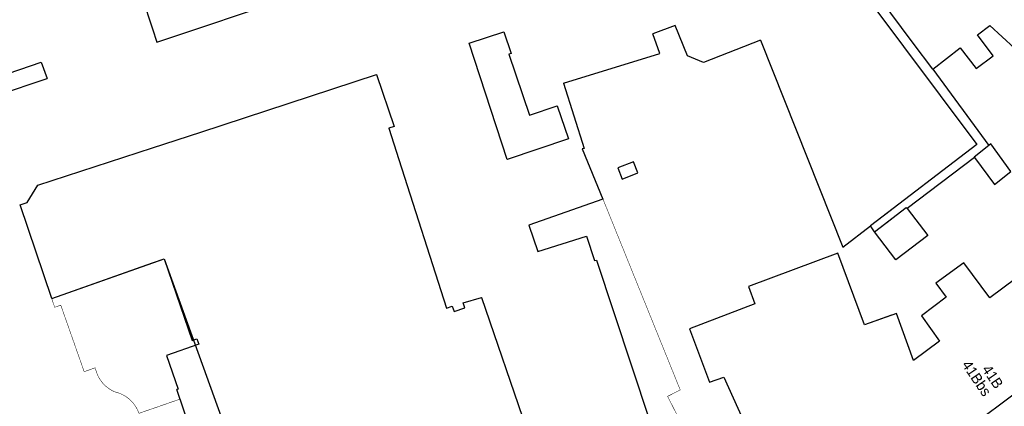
# Model space of a CAD drawing. Header units: millimetres. Extents: x 135944 to 142000, y 454200 to 456692.
# Tile 47 of 153: x 136962 to 137061, y 455853 to 455892. Entities that reach past the tile are written whole.
import ezdxf
from ezdxf.enums import TextEntityAlignment as Align

# ---------------------------------------------------------------- set-up
doc = ezdxf.new("R2010")
doc.units = ezdxf.units.MM
for name, color, linetype in [('TotaalGBKN2013_Bistad', 251, 'Continuous'), ('TotaalGBKN2013X$0$Contouren', 251, 'Continuous'), ('TotaalGBKN2013X$0$Xref', 251, 'Continuous')]:
    doc.layers.add(name, color=color, linetype=linetype)
doc.layers.add('TotaalGBKN2013X$0$PSVPORTS', color=251, linetype='Continuous', plot=False)
doc.styles.add('TotaalGBKN2013X$0$GBKN binnenstad 2009$0$Standard', font='txt')

# ---------------------------------------------------------------- blocks, each defined once
blk = doc.blocks.new('TotaalGBKN2013X$0$GBKN binnenstad 2009')
at = {"layer": 'TotaalGBKN2013_Bistad'}
for p, q in [((136970311, 455905606), (136975000, 455891294)), ((136970311, 455905606), (136975000, 455891294)), ((137045188, 455897551), (137050000, 455891121.4)), ((137045188, 455897551), (137058643, 455879573)), ((137052191, 455889859), (137046296, 455897769)), ((136975441, 455889948), (136989640, 455894704)), ((136975441, 455889948), (136989640, 455894704)), ((136975000, 455891294), (136975441, 455889948)), ((136975000, 455891294), (136975441, 455889948)), ((137007149, 455889863), (137010654, 455890987)), ((137007149, 455889863), (137010654, 455890987)), ((137010654, 455890987), (137011406, 455888815)), ((137010654, 455890987), (137011406, 455888815)), ((137028055, 455891636), (137025765, 455890800)), ((137028055, 455891636), (137025765, 455890800)), ((137029290, 455888553), (137028055, 455891636)), ((137029290, 455888553), (137028055, 455891636)), ((137058699, 455890707), (137059980, 455891656)), ((137059980, 455891656), (137069024, 455883236)), ((137011005, 455878046), (137007149, 455889863)), ((137011005, 455878046), (137007149, 455889863)), ((137026484, 455888818), (137025765, 455890800)), ((137026484, 455888818), (137025765, 455890800)), ((137036699, 455890144), (137030912, 455887905)), ((137036699, 455890144), (137030912, 455887905)), ((137036699, 455890144), (137045046, 455869176)), ((137036699, 455890144), (137045046, 455869176)), ((137054170, 455887203), (137052191, 455889859)), ((137060308, 455888554), (137058699, 455890707)), ((137054170, 455887203), (137056958, 455889380)), ((137056958, 455889380), (137058585, 455887285)), ((136943488, 455880926), (136963709, 455887926)), ((136943488, 455880926), (136963709, 455887926)), ((136963709, 455887926), (136964331, 455886282)), ((136963709, 455887926), (136964331, 455886282)), ((137011406, 455888815), (137011172, 455888737)), ((137011406, 455888815), (137011172, 455888737)), ((137011172, 455888737), (137013249, 455882551)), ((137011172, 455888737), (137013249, 455882551)), ((137016694, 455885794), (137026484, 455888818)), ((137016694, 455885794), (137026484, 455888818)), ((137030912, 455887905), (137029290, 455888553)), ((137030912, 455887905), (137029290, 455888553)), ((137058585, 455887285), (137060308, 455888554)), ((137054170, 455887203), (137059877, 455879478)), ((136958065, 455884165), (136964331, 455886282)), ((136958065, 455884165), (136964331, 455886282)), ((136979898, 455880831), (136997723, 455886677)), ((136979898, 455880831), (136997723, 455886677)), ((136997723, 455886677), (136999522, 455881417)), ((136997723, 455886677), (136999522, 455881417)), ((137016694, 455885794), (137018805, 455879170)), ((137016694, 455885794), (137018805, 455879170)), ((137013249, 455882551), (137016083, 455883498)), ((137013249, 455882551), (137016083, 455883498)), ((137016083, 455883498), (137017212, 455880136)), ((137016083, 455883498), (137017212, 455880136)), ((136999522, 455881417), (136998971, 455881238)), ((136999522, 455881417), (136998971, 455881238)), ((136998971, 455881238), (137000000, 455878045)), ((136998971, 455881238), (137000000, 455878045)), ((136975000, 455879234), (136979898, 455880831)), ((136975000, 455879234), (136979898, 455880831)), ((137017212, 455880136), (137011005, 455878046)), ((137017212, 455880136), (137011005, 455878046)), ((136963391, 455875449), (136975000, 455879234)), ((136963391, 455875449), (136975000, 455879234)), ((137018805, 455879170), (137018590, 455879131)), ((137018805, 455879170), (137018590, 455879131)), ((137018590, 455879131), (137020715, 455874036)), ((137018590, 455879131), (137020715, 455874036)), ((137058643, 455879573), (137047845, 455871316)), ((137059877, 455879478), (137058368, 455878307)), ((137060070, 455879628), (137059877, 455879478)), ((137062108, 455876850), (137060070, 455879628)), ((137000000, 455878045), (137004852, 455862988)), ((137000000, 455878045), (137004852, 455862988)), ((137058400, 455878263), (137051571, 455873071)), ((137058368, 455878307), (137058400, 455878263)), ((137058400, 455878263), (137060425, 455875517)), ((137023795, 455877835), (137022222, 455877206)), ((137023795, 455877835), (137022222, 455877206)), ((137022222, 455877206), (137022670, 455876072)), ((137022222, 455877206), (137022670, 455876072)), ((137024248, 455876703), (137023795, 455877835)), ((137024248, 455876703), (137023795, 455877835)), ((137060425, 455875517), (137062108, 455876850)), ((137022670, 455876072), (137024248, 455876703)), ((137022670, 455876072), (137024248, 455876703)), ((136962299, 455873691), (136963391, 455875449)), ((136962299, 455873691), (136963391, 455875449)), ((137020715, 455874036), (137013187, 455871404)), ((137020715, 455874036), (137013187, 455871404)), ((136961569, 455873450), (136962299, 455873691)), ((136961569, 455873450), (136962299, 455873691)), ((136964781, 455863974), (136961569, 455873450)), ((136964781, 455863974), (136961569, 455873450)), ((137050000, 455872963.9), (137047845, 455871316)), ((137048270, 455870721), (137051484, 455873185)), ((137051484, 455873185), (137051571, 455873071)), ((137051571, 455873071), (137053667, 455870338)), ((137048270, 455870721), (137050000, 455872047.3)), ((137013187, 455871404), (137014108, 455868713)), ((137013187, 455871404), (137014108, 455868713)), ((137045046, 455869176), (137047845, 455871316)), ((137045046, 455869176), (137047845, 455871316)), ((137048270, 455870721), (137047845, 455871316)), ((137048270, 455870721), (137047845, 455871316)), ((137014108, 455868713), (137019031, 455870272)), ((137014108, 455868713), (137019031, 455870272)), ((137019031, 455870272), (137019868, 455867809)), ((137019031, 455870272), (137019868, 455867809)), ((137050440, 455867890), (137048270, 455870721)), ((137050440, 455867890), (137048270, 455870721)), ((137053667, 455870338), (137050440, 455867890)), ((136975000, 455867568.5), (136976184, 455867985)), ((136975000, 455867568.5), (136976184, 455867985)), ((136976184, 455867985), (136979041, 455859715)), ((136976184, 455867985), (136979041, 455859715)), ((137044556, 455868569), (137035479, 455865189)), ((137044556, 455868569), (137035479, 455865189)), ((137047262, 455861290), (137044556, 455868569)), ((137047262, 455861290), (137044556, 455868569)), ((136964781, 455863974), (136975000, 455867568.5)), ((136964781, 455863974), (136975000, 455867568.5)), ((137019868, 455867809), (137020045, 455867855)), ((137019868, 455867809), (137020045, 455867855)), ((137020045, 455867855), (137025400, 455851714)), ((137020045, 455867855), (137025400, 455851714)), ((137057332, 455867585), (137054487, 455865501)), ((137059966, 455864018), (137057332, 455867585)), ((137062594, 455865977), (137059966, 455864018)), ((137035479, 455865189), (137036133, 455863435)), ((137035479, 455865189), (137036133, 455863435)), ((137054487, 455865501), (137055519, 455864093)), ((137006529, 455863521), (137008402, 455864081)), ((137006529, 455863521), (137008402, 455864081)), ((137008402, 455864081), (137013896, 455847979)), ((137008402, 455864081), (137013896, 455847979)), ((137055519, 455864093), (137053027, 455862215)), ((137004852, 455862988), (137005421, 455863183)), ((137004852, 455862988), (137005421, 455863183)), ((137005421, 455863183), (137005616, 455862638)), ((137005421, 455863183), (137005616, 455862638)), ((137005616, 455862638), (137006691, 455863002)), ((137005616, 455862638), (137006691, 455863002)), ((137006691, 455863002), (137006529, 455863521)), ((137006691, 455863002), (137006529, 455863521)), ((137036133, 455863435), (137029485, 455860898)), ((137036133, 455863435), (137029485, 455860898)), ((137050501, 455862443), (137047262, 455861290)), ((137050000, 455862264.7), (137047262, 455861290)), ((137052230, 455857683), (137050501, 455862443)), ((137053027, 455862215), (137054861, 455859645)), ((137029485, 455860898), (137031535, 455855470)), ((137029485, 455860898), (137031535, 455855470)), ((136979041, 455859715), (136979523, 455859874)), ((136979041, 455859715), (136979523, 455859874)), ((136979523, 455859874), (136979714, 455859340)), ((136979523, 455859874), (136979714, 455859340)), ((136979714, 455859340), (136976427, 455858182)), ((136979714, 455859340), (136976427, 455858182)), ((137054861, 455859645), (137052230, 455857683)), ((136976427, 455858182), (136977623, 455854786)), ((136976427, 455858182), (136977623, 455854786)), ((137031535, 455855470), (137032967, 455855996)), ((137031535, 455855470), (137032967, 455855996)), ((137032967, 455855996), (137035743, 455849866)), ((137032967, 455855996), (137035743, 455849866)), ((136977623, 455854786), (136977472, 455854732)), ((136977623, 455854786), (136977472, 455854732)), ((136983434, 455837511), (136977472, 455854732)), ((136983434, 455837511), (136977472, 455854732))]:
    blk.add_line(p, q, dxfattribs=at)
at = {"layer": 'TotaalGBKN2013_Bistad', "style": 'TotaalGBKN2013X$0$GBKN binnenstad 2009$0$Standard'}
for s, p in [('41Bbs', (137059752.7, 455854225)), ('41B', (137060959.3, 455854997.5))]:
    blk.add_text(s, height=1054, rotation=304.0159, dxfattribs=at).set_placement(p, align=Align.MIDDLE_RIGHT)

msp = doc.modelspace()

# ---------------------------------------------------------------- linework, layer by layer
at = {"layer": 'TotaalGBKN2013X$0$Contouren'}
for p, q in [((136964.781, 455863.974), (136976.181, 455867.984)), ((136976.181, 455867.984), (136986.753, 455838.797))]:
    msp.add_line(p, q, dxfattribs=at)
msp.add_lwpolyline([(137093.989, 455956.468), (137097.392, 455951.053), (137110.591, 455919.392), (137104.522, 455902.711), (137097.272, 455892.952), (137088.998, 455881.773), (137065.326, 455856.436), (137057.369, 455850.468), (137046.886, 455844.097), (136993.388, 455817.053), (136965.715, 455809.026), (136963.654, 455805.046), (136965.367, 455798.444), (136984.029, 455807.653), (136995.887, 455812.074), (137049.385, 455839.118), (137057.93, 455844.192), (137069.271, 455852.664), (137092.943, 455878.001), (137110.492, 455900.987), (137116.154, 455917.253), (137101.914, 455951.409), (137076.928, 455991.039)], dxfattribs=at)
at = {"layer": 'TotaalGBKN2013X$0$PSVPORTS', "const_width": 0.05}
msp.add_lwpolyline([(137011.005, 455878.046), (137017.212, 455880.136), (137016.083, 455883.498), (137013.249, 455882.551), (137011.172, 455888.737), (137011.406, 455888.815), (137010.654, 455890.987), (137007.149, 455889.863)], close=True, dxfattribs=at)
msp.add_lwpolyline([(137013.896, 455847.979), (137008.402, 455864.081), (137006.529, 455863.521), (137006.691, 455863.002), (137005.616, 455862.638), (137005.421, 455863.183), (137004.852, 455862.988), (136998.971, 455881.238), (136999.522, 455881.417), (136997.723, 455886.677), (136979.898, 455880.831), (136975, 455879.234), (136963.391, 455875.449), (136962.299, 455873.691), (136961.569, 455873.45), (136965.087, 455863.072), (136965.703, 455863.288), (136968.076, 455856.543), (136969.208, 455856.941, 0.253103), (136971.201, 455854.49, -0.262557), (136973.63, 455852.318)], format="xyb", dxfattribs=at)
for points in [[(137029.781, 455849.118), (137027.27, 455854.038), (137028.553, 455854.693), (137020.715, 455874.036), (137013.187, 455871.404), (137014.108, 455868.713), (137019.031, 455870.272), (137019.868, 455867.809), (137020.045, 455867.855), (137025.4, 455851.714)], [(136973.63, 455852.318), (136977.807, 455853.765), (136983.434, 455837.511)]]:
    msp.add_lwpolyline(points, dxfattribs=at)

# ---------------------------------------------------------------- block references
at = {"layer": 'TotaalGBKN2013X$0$Xref', "xscale": 0.0009999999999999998, "yscale": 0.0009999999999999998, "zscale": 0.0009999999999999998}
msp.add_blockref('TotaalGBKN2013X$0$GBKN binnenstad 2009', (0, 0), dxfattribs=at)

doc.saveas('drawing.dxf')
